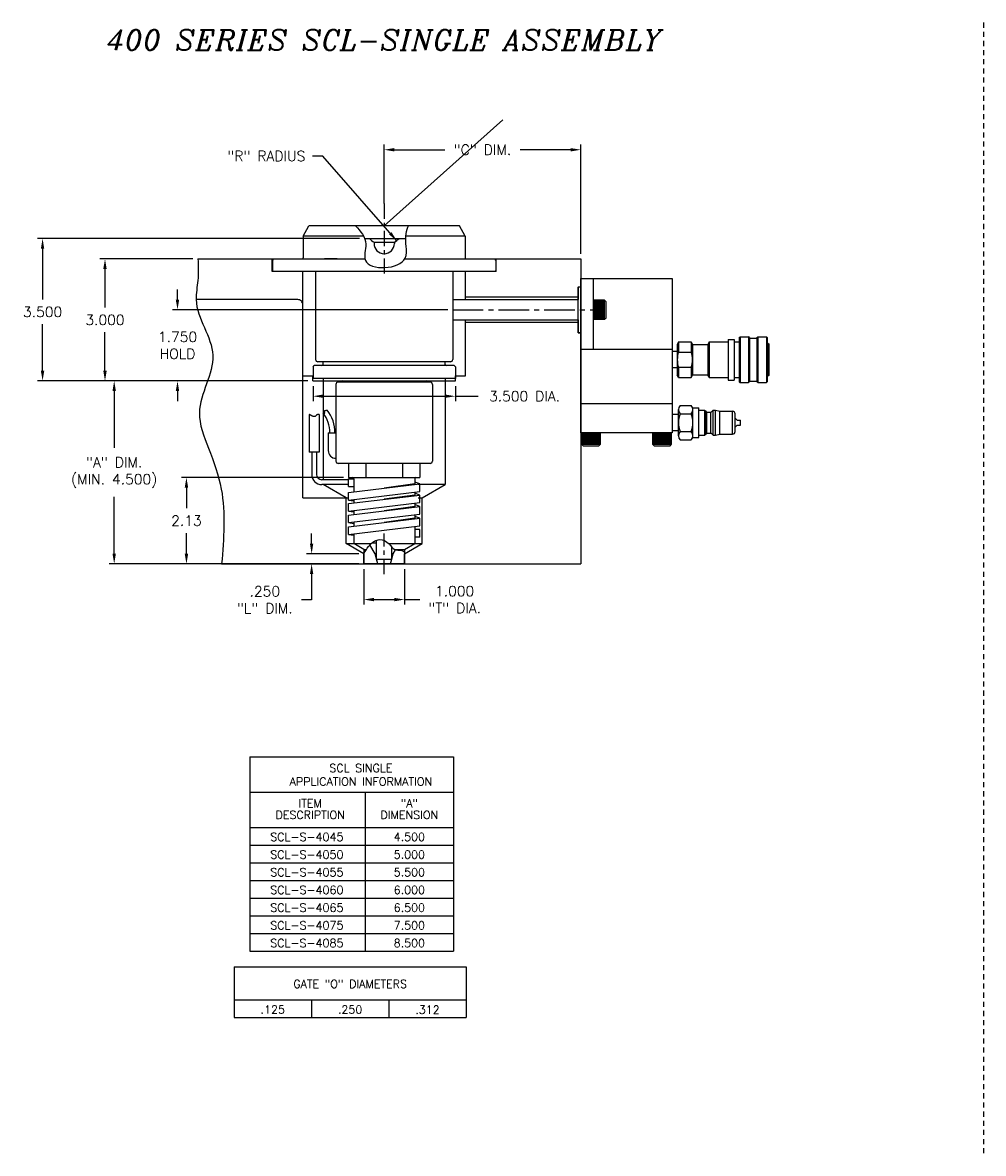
# Model space of a CAD drawing. Extents: x 78 to 191, y 63 to 102.
# Tile 1 of 4: x 78 to 101, y 68 to 96. Entities that reach past the tile are written whole.
import ezdxf
from ezdxf.enums import TextEntityAlignment as Align

# ---------------------------------------------------------------- set-up
doc = ezdxf.new("R2010")
doc.units = 0
doc.header["$MEASUREMENT"] = 0
doc.linetypes.add('CENTER2', pattern=[1.125, 0.75, -0.125, 0.125, -0.125])
doc.linetypes.add('HIDDEN2', pattern=[0.1875, 0.125, -0.0625])
doc.layers.get('DEFPOINTS').update_dxf_attribs({"linetype": 'CONTINUOUS'})
for name, color, linetype in [('AR_SHAPE', 3, 'CONTINUOUS'), ('DIMENSIONS', 4, 'CONTINUOUS'), ('FASTENER_SOLID', 7, 'CONTINUOUS'), ('HYD_FITTING', 4, 'CONTINUOUS'), ('INFO_BOX_SOLID', 7, 'CONTINUOUS'), ('INFO_BOX_TEXT', 4, 'CONTINUOUS'), ('MA_SHAPE_HIDDEN', 6, 'HIDDEN2'), ('MBH_HEATER', 1, 'CONTINUOUS'), ('SCV_400_FBT_SHAPE', 3, 'CONTINUOUS'), ('SCV_400_FBT_SOLID', 1, 'CONTINUOUS'), ('SCV_400_NBL_SHAPE', 3, 'CONTINUOUS'), ('SCV_400_NBU_CENTER', 1, 'CENTER2'), ('SCV_400_NBU_SHAPE', 3, 'CONTINUOUS'), ('SCV_400_NBU_SOLID', 1, 'CONTINUOUS'), ('SCV_400_VP_SHAPE', 3, 'CONTINUOUS'), ('SCV_BORE_LIGHT', 134, 'CONTINUOUS'), ('SCV_CENTER', 1, 'CENTER2'), ('SCV_HYD_CYL_SHAPE', 3, 'CONTINUOUS'), ('SCV_LR_SHAPE', 3, 'CONTINUOUS'), ('SF_HTR', 1, 'CONTINUOUS'), ('SVC_COIL_HEATER', 1, 'CONTINUOUS')]:
    doc.layers.add(name, color=color, linetype=linetype)
doc.styles.add('ITALIC', font='italic.shx')
doc.styles.add('ROMANS', font='romans.shx')
doc.dimstyles.new('CATALOG', dxfattribs={"dimscale": 2, "dimtxt": 0.125, "dimasz": 0.125, "dimexe": 0.0625, "dimexo": 0.0625, "dimgap": 0.09, "dimtad": 0, "dimtih": 1, "dimtoh": 1, "dimdec": 3, "dimzin": 4, "dimtxsty": 'ROMANS', "dimcen": 0, "dimclrd": 256, "dimclre": 256, "dimclrt": 256, "dimazin": 3, "dimtfac": 0.7, "dimtdec": 3, "dimtofl": 0, "dimtmove": 0, "dimatfit": 3, "dimtolj": 1, "dimtzin": 4})

# ---------------------------------------------------------------- blocks, each defined once
blk = doc.blocks.new('*D1')
at = {"layer": 'DEFPOINTS', "color": 0}
for p in [(86.132, 90.862), (78.211, 87.362), (84.861, 87.362)]:
    blk.add_point(p, dxfattribs=at)
at = {"layer": 'DIMENSIONS'}
for p, q in [((86.007, 90.862), (78.086, 90.862)), ((78.211, 90.612), (78.211, 89.364)), ((78.211, 87.612), (78.211, 88.754)), ((84.736, 87.362), (78.086, 87.362))]:
    blk.add_line(p, q, dxfattribs=at)
for points in [[(78.169, 90.612), (78.252, 90.612), (78.211, 90.862)], [(78.169, 87.612), (78.252, 87.612), (78.211, 87.362)]]:
    blk.add_solid(points, dxfattribs=at)
at = {"layer": 'DIMENSIONS', "insert": (78.211, 89.059), "char_height": 0.25, "attachment_point": 5, "style": 'ROMANS'}
blk.add_mtext('\\A1;3.500 ', dxfattribs=at)
blk = doc.blocks.new('*D2')
at = {"layer": 'DEFPOINTS', "color": 0}
for p in [(84.861, 87.362), (79.972, 82.862), (86.112, 82.862)]:
    blk.add_point(p, dxfattribs=at)
at = {"layer": 'DIMENSIONS'}
for p, q in [((84.736, 87.362), (79.847, 87.362)), ((79.972, 87.112), (79.972, 85.715)), ((79.972, 83.112), (79.972, 84.509)), ((85.987, 82.862), (79.847, 82.862))]:
    blk.add_line(p, q, dxfattribs=at)
for points in [[(79.931, 87.112), (80.014, 87.112), (79.972, 87.362)], [(79.931, 83.112), (80.014, 83.112), (79.972, 82.862)]]:
    blk.add_solid(points, dxfattribs=at)
at = {"layer": 'DIMENSIONS', "insert": (79.972, 85.112), "char_height": 0.25, "attachment_point": 5, "style": 'ROMANS'}
blk.add_mtext('\\A1;"A" DIM.\\P(MIN. 4.500)', dxfattribs=at)
blk = doc.blocks.new('*D3')
at = {"layer": 'DEFPOINTS', "color": 0}
for p in [(84.828, 82.862), (86.112, 83.112), (86.112, 82.862)]:
    blk.add_point(p, dxfattribs=at)
at = {"layer": 'DIMENSIONS'}
for p, q in [((84.828, 83.362), (84.828, 83.612)), ((85.987, 83.112), (84.703, 83.112)), ((85.987, 82.862), (84.703, 82.862)), ((84.828, 82.612), (84.828, 81.98)), ((84.828, 81.98), (84.578, 81.98))]:
    blk.add_line(p, q, dxfattribs=at)
for points in [[(84.786, 83.362), (84.869, 83.362), (84.828, 83.112)], [(84.786, 82.612), (84.869, 82.612), (84.828, 82.862)]]:
    blk.add_solid(points, dxfattribs=at)
at = {"layer": 'DIMENSIONS', "insert": (83.677, 81.98), "char_height": 0.25, "attachment_point": 5, "style": 'ROMANS'}
blk.add_mtext('\\A1;.250 \\P"L" DIM.', dxfattribs=at)
blk = doc.blocks.new('*D4')
at = {"layer": 'DEFPOINTS', "color": 0}
for p in [(86.112, 82.862), (87.112, 82.862), (86.112, 81.986)]:
    blk.add_point(p, dxfattribs=at)
at = {"layer": 'DIMENSIONS'}
for p, q in [((86.112, 82.737), (86.112, 81.861)), ((87.112, 82.737), (87.112, 81.861)), ((86.362, 81.986), (86.862, 81.986)), ((87.112, 81.986), (87.487, 81.986))]:
    blk.add_line(p, q, dxfattribs=at)
for points in [[(86.362, 82.028), (86.362, 81.944), (86.112, 81.986)], [(86.862, 82.028), (86.862, 81.944), (87.112, 81.986)]]:
    blk.add_solid(points, dxfattribs=at)
at = {"layer": 'DIMENSIONS', "insert": (88.345, 81.986), "char_height": 0.25, "attachment_point": 5, "style": 'ROMANS'}
blk.add_mtext('\\A1;1.000 \\P"T" DIA.', dxfattribs=at)
blk = doc.blocks.new('*D5')
at = {"layer": 'DEFPOINTS', "color": 0}
for p in [(88.3, 89.112), (81.529, 87.362), (84.861, 87.362)]:
    blk.add_point(p, dxfattribs=at)
at = {"layer": 'DIMENSIONS'}
for p, q in [((81.529, 89.362), (81.529, 89.612)), ((88.175, 89.112), (81.404, 89.112)), ((84.736, 87.362), (81.404, 87.362)), ((81.529, 87.112), (81.529, 86.862))]:
    blk.add_line(p, q, dxfattribs=at)
for points in [[(81.487, 89.362), (81.571, 89.362), (81.529, 89.112)], [(81.487, 87.112), (81.571, 87.112), (81.529, 87.362)]]:
    blk.add_solid(points, dxfattribs=at)
at = {"layer": 'DIMENSIONS', "insert": (81.529, 88.237), "char_height": 0.25, "attachment_point": 5, "style": 'ROMANS'}
blk.add_mtext('\\A1;1.750 \\PHOLD', dxfattribs=at)
blk = doc.blocks.new('*D6')
at = {"layer": 'DEFPOINTS', "color": 0}
for p in [(84.862, 87.362), (88.362, 87.362), (88.362, 86.986)]:
    blk.add_point(p, dxfattribs=at)
at = {"layer": 'DIMENSIONS'}
for p, q in [((84.862, 87.237), (84.862, 86.861)), ((88.362, 87.237), (88.362, 86.861)), ((85.112, 86.986), (88.112, 86.986)), ((88.362, 86.986), (88.926, 86.986))]:
    blk.add_line(p, q, dxfattribs=at)
for points in [[(85.112, 87.028), (85.112, 86.945), (84.862, 86.986)], [(88.112, 87.028), (88.112, 86.945), (88.362, 86.986)]]:
    blk.add_solid(points, dxfattribs=at)
at = {"layer": 'DIMENSIONS', "insert": (90.064, 86.986), "char_height": 0.25, "attachment_point": 5, "style": 'ROMANS'}
blk.add_mtext('\\A1;3.500 DIA.', dxfattribs=at)
blk = doc.blocks.new('*D7')
at = {"layer": 'DEFPOINTS', "color": 0}
for p in [(86.612, 93.046), (86.612, 91.599), (91.446, 90.362)]:
    blk.add_point(p, dxfattribs=at)
at = {"layer": 'DIMENSIONS'}
for p, q in [((86.612, 91.724), (86.612, 93.171)), ((91.446, 90.487), (91.446, 93.171)), ((86.862, 93.046), (88.105, 93.046)), ((91.196, 93.046), (89.953, 93.046))]:
    blk.add_line(p, q, dxfattribs=at)
for points in [[(86.862, 93.087), (86.862, 93.004), (86.612, 93.046)], [(91.196, 93.087), (91.196, 93.004), (91.446, 93.046)]]:
    blk.add_solid(points, dxfattribs=at)
at = {"layer": 'DIMENSIONS', "insert": (89.029, 93.046), "char_height": 0.25, "attachment_point": 5, "style": 'ROMANS'}
blk.add_mtext('\\A1;"C" DIM.', dxfattribs=at)
blk = doc.blocks.new('*D8')
at = {"layer": 'DEFPOINTS', "color": 0}
for p in [(81.749, 84.987), (85.737, 84.987), (86.112, 82.862)]:
    blk.add_point(p, dxfattribs=at)
at = {"layer": 'DIMENSIONS'}
for p, q in [((85.612, 84.987), (81.624, 84.987)), ((81.749, 84.737), (81.749, 84.23)), ((81.749, 83.112), (81.749, 83.62)), ((85.987, 82.862), (81.624, 82.862))]:
    blk.add_line(p, q, dxfattribs=at)
for points in [[(81.707, 84.737), (81.791, 84.737), (81.749, 84.987)], [(81.707, 83.112), (81.791, 83.112), (81.749, 82.862)]]:
    blk.add_solid(points, dxfattribs=at)
at = {"layer": 'DIMENSIONS', "insert": (81.749, 83.925), "char_height": 0.25, "attachment_point": 5, "style": 'ROMANS'}
blk.add_mtext('\\A1;2.13 ', dxfattribs=at)
blk = doc.blocks.new('*D53')
at = {"layer": 'DEFPOINTS', "color": 0}
for p in [(82.033, 90.362), (79.746, 87.362), (84.861, 87.362)]:
    blk.add_point(p, dxfattribs=at)
at = {"layer": 'DIMENSIONS'}
for p, q in [((81.908, 90.362), (79.621, 90.362)), ((79.746, 90.112), (79.746, 89.167)), ((79.746, 87.612), (79.746, 88.557)), ((84.736, 87.362), (79.621, 87.362))]:
    blk.add_line(p, q, dxfattribs=at)
for points in [[(79.704, 90.112), (79.788, 90.112), (79.746, 90.362)], [(79.704, 87.612), (79.788, 87.612), (79.746, 87.362)]]:
    blk.add_solid(points, dxfattribs=at)
at = {"layer": 'DIMENSIONS', "insert": (79.746, 88.862), "char_height": 0.25, "attachment_point": 5, "style": 'ROMANS'}
blk.add_mtext('\\A1;3.000 ', dxfattribs=at)

msp = doc.modelspace()

# ---------------------------------------------------------------- linework, layer by layer
at = {"layer": 'AR_SHAPE'}
for p, q in [((88.2997, 89.3621), (91.3807, 89.3621)), ((88.2997, 88.8621), (91.3807, 88.8621))]:
    msp.add_line(p, q, dxfattribs=at)
at = {"layer": 'DIMENSIONS', "linetype": 'CENTER2', "ltscale": 0.5}
msp.add_line((86.612, 91.7244), (86.612, 89.9423), dxfattribs=at)
at = {"layer": 'FASTENER_SOLID'}
for p, q in [((92.0312, 89.3465), (91.7577, 89.3465)), ((91.7577, 89.3465), (91.7577, 89.1121)), ((91.7726, 89.3255), (92.0135, 89.3255)), ((91.7726, 89.3026), (92.0169, 89.3026)), ((91.7726, 89.3026), (92.0135, 89.3026)), ((91.7726, 89.2796), (92.0135, 89.2796)), ((91.7726, 89.2566), (92.0135, 89.2566)), ((92.0312, 88.8777), (92.0312, 89.3465)), ((92.0702, 89.3074), (92.0312, 89.3465)), ((92.0702, 88.9168), (92.0702, 89.3074)), ((91.7577, 89.1121), (91.7577, 88.8777)), ((91.7726, 89.2336), (92.0135, 89.2336)), ((91.7726, 89.2106), (92.0135, 89.2106)), ((91.7726, 89.1876), (92.0135, 89.1876)), ((91.7726, 89.1646), (92.0135, 89.1646)), ((91.7726, 89.1417), (92.0135, 89.1417)), ((91.7726, 89.1187), (92.0135, 89.1187)), ((91.7726, 89.0957), (92.0135, 89.0957)), ((91.7726, 89.0727), (92.0135, 89.0727)), ((91.7726, 89.0497), (92.0135, 89.0497)), ((91.7726, 89.0267), (92.0135, 89.0267)), ((91.7726, 89.0037), (92.0135, 89.0037)), ((91.7726, 88.9775), (92.0135, 88.9775)), ((91.7577, 88.8777), (92.0312, 88.8777)), ((91.7726, 88.9512), (92.0135, 88.9512)), ((91.7726, 88.9249), (92.0135, 88.9249)), ((91.7726, 88.8986), (92.0135, 88.8986)), ((92.0312, 88.8777), (92.0702, 88.9168)), ((91.4633, 86.0821), (91.4633, 85.8087)), ((91.4842, 86.0672), (91.4842, 85.8264)), ((91.5105, 86.0672), (91.5105, 85.8264)), ((91.5368, 86.0672), (91.5368, 85.8264)), ((91.563, 86.0672), (91.563, 85.8264)), ((91.5893, 86.0672), (91.5893, 85.8264)), ((91.6123, 86.0672), (91.6123, 85.8264)), ((91.6353, 86.0672), (91.6353, 85.8264)), ((91.6583, 86.0672), (91.6583, 85.8264)), ((91.6813, 86.0672), (91.6813, 85.8264)), ((91.7043, 86.0672), (91.7043, 85.8264)), ((91.7272, 86.0672), (91.7272, 85.8264)), ((91.7502, 86.0672), (91.7502, 85.8264)), ((91.7732, 86.0672), (91.7732, 85.8264)), ((91.7962, 86.0672), (91.7962, 85.8264)), ((91.8192, 86.0672), (91.8192, 85.8264)), ((91.8422, 86.0672), (91.8422, 85.8264)), ((91.8652, 86.0672), (91.8652, 85.8264)), ((91.8881, 86.0672), (91.8881, 85.8264)), ((91.8881, 86.0672), (91.8881, 85.8229)), ((91.9111, 86.0672), (91.9111, 85.8264)), ((91.9321, 85.8087), (91.9321, 86.0821)), ((93.2133, 86.0821), (93.2133, 85.8087)), ((93.4477, 86.0821), (93.2133, 86.0821)), ((93.2342, 86.0672), (93.2342, 85.8264)), ((93.2605, 86.0672), (93.2605, 85.8264)), ((93.2868, 86.0672), (93.2868, 85.8264)), ((93.3131, 86.0672), (93.3131, 85.8264)), ((93.3393, 86.0672), (93.3393, 85.8264)), ((93.3623, 86.0672), (93.3623, 85.8264)), ((93.3853, 86.0672), (93.3853, 85.8264)), ((93.4083, 86.0672), (93.4083, 85.8264)), ((93.4313, 86.0672), (93.4313, 85.8264)), ((93.6821, 86.0821), (93.4477, 86.0821)), ((93.4543, 86.0672), (93.4543, 85.8264)), ((93.4773, 86.0672), (93.4773, 85.8264)), ((93.5002, 86.0672), (93.5002, 85.8264)), ((93.5232, 86.0672), (93.5232, 85.8264)), ((93.5462, 86.0672), (93.5462, 85.8264)), ((93.5692, 86.0672), (93.5692, 85.8264)), ((93.5922, 86.0672), (93.5922, 85.8264)), ((93.6152, 86.0672), (93.6152, 85.8264)), ((93.6382, 86.0672), (93.6382, 85.8264)), ((93.6382, 86.0672), (93.6382, 85.8229)), ((93.6611, 86.0672), (93.6611, 85.8264)), ((93.6821, 85.8087), (93.6821, 86.0821)), ((91.4633, 85.8087), (91.9321, 85.8087)), ((91.4633, 85.8087), (91.5024, 85.7696)), ((91.5024, 85.7696), (91.893, 85.7696)), ((91.893, 85.7696), (91.9321, 85.8087)), ((93.2133, 85.8087), (93.6821, 85.8087)), ((93.2133, 85.8087), (93.2524, 85.7696)), ((93.2524, 85.7696), (93.643, 85.7696)), ((93.643, 85.7696), (93.6821, 85.8087))]:
    msp.add_line(p, q, dxfattribs=at)
at = {"layer": 'HYD_FITTING'}
for p, q in [((95.3432, 88.4262), (95.3632, 88.4462)), ((95.3432, 88.4262), (95.3432, 87.3412)), ((95.3632, 88.4462), (95.3632, 87.3212)), ((95.3632, 88.4462), (95.5732, 88.4462)), ((95.5732, 88.4462), (95.5732, 87.3212)), ((95.5932, 88.4262), (95.5732, 88.4462)), ((95.5932, 88.4262), (95.5932, 87.3412)), ((95.5932, 88.415), (95.7807, 88.415)), ((95.7807, 88.4262), (95.8007, 88.4462)), ((95.7807, 88.4262), (95.7807, 87.3412)), ((95.8007, 88.4462), (96.0107, 88.4462)), ((95.8007, 88.4462), (95.8007, 87.3212)), ((96.0107, 88.4462), (96.0107, 87.3212)), ((96.0107, 88.4462), (96.0307, 88.4262)), ((96.0307, 88.4262), (96.0307, 87.3412)), ((93.8507, 88.3212), (93.8207, 88.2612)), ((93.8207, 88.2612), (93.8207, 87.5062)), ((93.8507, 88.3212), (93.8507, 88.0712)), ((93.8507, 88.3212), (94.1657, 88.3212)), ((94.1657, 88.3212), (94.1657, 88.0712)), ((94.1657, 88.3212), (94.1957, 88.2612)), ((94.1957, 88.2612), (94.1957, 87.5062)), ((94.1957, 88.2587), (94.5707, 88.2587)), ((94.6007, 88.3212), (94.5707, 88.2612)), ((94.5707, 88.2612), (94.5707, 87.5062)), ((94.6007, 88.3212), (95.0707, 88.3212)), ((94.6007, 88.3212), (94.6007, 87.4462)), ((95.0707, 88.3837), (95.2207, 88.3837)), ((95.0707, 88.3837), (95.0707, 87.3837)), ((95.2207, 88.3837), (95.2207, 87.3837)), ((95.2207, 88.3212), (95.3432, 88.3212)), ((96.0307, 88.29), (96.0507, 88.29)), ((96.0507, 88.29), (96.0507, 87.4775)), ((96.0507, 88.29), (96.0707, 88.27)), ((96.0707, 88.27), (96.0707, 87.4975)), ((93.8207, 88.0837), (93.6957, 88.0837)), ((93.6957, 88.0837), (93.6957, 87.6837)), ((93.8507, 88.0712), (94.1657, 88.0712)), ((93.8207, 87.6837), (93.6957, 87.6837)), ((93.8507, 87.6962), (93.8507, 87.4462)), ((93.8507, 87.6962), (94.1657, 87.6962)), ((94.1657, 87.6962), (94.1657, 87.4462)), ((93.8507, 87.4462), (93.8207, 87.5062)), ((93.8507, 87.4462), (94.1657, 87.4462)), ((94.1657, 87.4462), (94.1957, 87.5062)), ((94.1957, 87.5087), (94.5707, 87.5087)), ((94.6007, 87.4462), (94.5707, 87.5062)), ((94.6007, 87.4462), (95.0707, 87.4462)), ((95.0707, 87.3837), (95.2207, 87.3837)), ((95.2207, 87.4462), (95.3432, 87.4462)), ((95.3432, 87.3412), (95.3632, 87.3212)), ((95.3632, 87.3212), (95.5732, 87.3212)), ((95.5932, 87.3412), (95.5732, 87.3212)), ((95.5932, 87.3525), (95.7807, 87.3525)), ((95.8007, 87.3212), (95.7807, 87.3412)), ((95.8007, 87.3212), (96.0107, 87.3212)), ((96.0307, 87.3412), (96.0107, 87.3212)), ((96.0307, 87.4775), (96.0507, 87.4775)), ((96.0707, 87.4975), (96.0507, 87.4775)), ((93.8917, 86.7597), (94.1617, 86.7597)), ((93.8517, 86.5347), (93.6957, 86.5347)), ((93.6957, 86.5347), (93.6957, 86.1347)), ((93.8517, 86.0132), (93.8517, 86.6562)), ((93.8917, 86.5532), (94.1617, 86.5532)), ((94.1962, 86.6972), (94.3517, 86.6972)), ((94.2017, 86.0132), (94.2017, 86.6562)), ((94.3517, 85.9722), (94.3517, 86.6972)), ((94.3517, 86.6447), (94.5018, 86.6447)), ((94.5018, 86.0247), (94.5018, 86.6447)), ((94.5018, 86.6247), (94.5217, 86.6247)), ((94.5217, 86.0447), (94.5217, 86.6247)), ((94.5217, 86.6247), (94.5373, 86.5977)), ((94.546, 86.0767), (94.546, 86.5927)), ((94.546, 86.5927), (94.6476, 86.5927)), ((94.6476, 86.0767), (94.6476, 86.5927)), ((94.7018, 86.6427), (94.6547, 86.5956)), ((94.7018, 86.0267), (94.7018, 86.6427)), ((94.7018, 86.6427), (94.7617, 86.6427)), ((94.7617, 86.0267), (94.7617, 86.6427)), ((94.7617, 86.6427), (94.865, 86.6151)), ((94.8676, 86.0547), (94.8676, 86.6147)), ((94.8676, 86.6147), (95.1818, 86.6147)), ((95.1818, 86.0547), (95.1818, 86.6147)), ((95.2418, 86.1147), (95.2418, 86.5547)), ((95.2918, 86.3972), (95.2418, 86.4472)), ((95.2918, 86.2722), (95.2418, 86.2222)), ((95.2918, 86.3972), (95.3718, 86.3972)), ((95.2918, 86.2722), (95.3718, 86.2722)), ((95.3718, 86.2722), (95.3718, 86.3972)), ((93.8517, 86.1347), (93.6957, 86.1347)), ((93.8917, 86.1162), (94.1617, 86.1162)), ((94.1962, 85.9722), (94.3517, 85.9722)), ((94.3517, 86.0247), (94.5018, 86.0247)), ((94.5018, 86.0447), (94.5217, 86.0447)), ((94.5217, 86.0447), (94.5373, 86.0717)), ((94.546, 86.0767), (94.6476, 86.0767)), ((94.7018, 86.0267), (94.6547, 86.0738)), ((94.7018, 86.0267), (94.7617, 86.0267)), ((94.7617, 86.0267), (94.865, 86.0544)), ((94.8676, 86.0547), (95.1818, 86.0547)), ((93.8917, 85.9097), (94.1617, 85.9097))]:
    msp.add_line(p, q, dxfattribs=at)
for centre, radius, start, end in [((94.4217, 87.8837), 0.6009, 161.81945, 198.18055), ((93.5948, 87.8837), 0.6009, 341.81945, 18.18055), ((94.005, 86.6565), 0.1533, 137.64623, 222.35375), ((94.0485, 86.6565), 0.1533, 317.64622, 42.35372), ((94.4685, 86.3347), 0.6168, 159.25185, 200.74814), ((93.585, 86.3347), 0.6168, 339.25192, 20.74813), ((94.546, 86.6027), 0.01, 209.99988, 269.99997), ((94.6476, 86.6027), 0.01, 270.00059, 315.00058), ((94.8676, 86.6247), 0.01, 255.00008, 269.99997), ((95.1818, 86.5547), 0.06, 359.99647, 89.99647), ((94.005, 86.013), 0.1533, 137.64608, 222.35361), ((94.0485, 86.013), 0.1533, 317.64617, 42.35382), ((94.546, 86.0667), 0.01, 89.99966, 149.99971), ((94.6476, 86.0667), 0.01, 44.99644, 89.99645), ((94.8676, 86.0447), 0.01, 90.00057, 105.00044), ((95.1818, 86.1147), 0.06, 269.99997, 359.99997)]:
    msp.add_arc(centre, radius, start, end, dxfattribs=at)
at = {"layer": 'INFO_BOX_SOLID'}
for p, q in [((83.305, 78.1229), (88.3179, 78.1229)), ((83.305, 78.1229), (83.305, 73.3403)), ((88.3179, 78.1229), (88.3179, 73.3403)), ((83.305, 77.2533), (88.3179, 77.2533)), ((86.1438, 77.2533), (86.1438, 73.3403)), ((83.305, 76.3837), (88.3179, 76.3837)), ((83.305, 75.9489), (88.3179, 75.9489)), ((83.305, 75.5142), (88.3179, 75.5142)), ((83.305, 75.0794), (88.3179, 75.0794)), ((83.305, 74.6446), (88.3179, 74.6446)), ((83.305, 74.2098), (88.3179, 74.2098)), ((83.305, 73.775), (88.3179, 73.775)), ((83.305, 73.3403), (88.3179, 73.3403)), ((82.9215, 72.9578), (88.628, 72.9578)), ((82.9215, 72.9578), (82.9215, 71.7078)), ((88.628, 72.9578), (88.628, 71.7078)), ((82.9215, 72.1426), (88.628, 72.1426)), ((84.8237, 72.1426), (84.8237, 71.7078)), ((86.7259, 72.1426), (86.7259, 71.7078)), ((82.9215, 71.7078), (88.628, 71.7078))]:
    msp.add_line(p, q, dxfattribs=at)
at = {"layer": 'MA_SHAPE_HIDDEN'}
msp.add_line((101.3487, 96.1718), (101.3487, 68.3691), dxfattribs=at)
at = {"layer": 'MBH_HEATER'}
for p, q in [((84.9243, 90.0501), (84.9243, 87.8921)), ((88.2997, 90.0501), (88.2997, 87.8921)), ((88.2397, 87.8321), (84.9843, 87.8321)), ((87.7397, 87.3321), (85.4843, 87.3321)), ((85.4243, 87.2721), (85.4243, 85.3921)), ((87.7997, 87.2721), (87.7997, 85.3921)), ((85.2368, 86.0848), (85.4243, 86.0848)), ((85.2368, 86.0848), (85.2368, 85.6473)), ((87.7397, 85.3321), (85.484, 85.3321))]:
    msp.add_line(p, q, dxfattribs=at)
msp.add_lwpolyline([(85.1113, 86.5687), (85.1268, 86.5669), (85.1339, 86.5663), (85.1403, 86.5661), (85.1456, 86.5666), (85.1498, 86.5678), (85.1525, 86.5698), (85.1534, 86.5729), (85.1525, 86.577), (85.1502, 86.5821), (85.1471, 86.5879), (85.1436, 86.5941), (85.1404, 86.6006), (85.1381, 86.607), (85.1371, 86.6132), (85.1381, 86.6189), (85.1415, 86.6239), (85.1471, 86.6283), (85.1546, 86.6322), (85.1636, 86.6356), (85.1739, 86.6386), (85.1852, 86.6413), (85.197, 86.6439), (85.2092, 86.6464)], dxfattribs=at)
for centre, radius, start, end in [((84.9843, 87.8921), 0.06, 180.00001, 269.99999), ((88.2397, 87.8921), 0.06, 269.99999, 359.99999), ((85.4843, 87.2721), 0.06, 89.99999, 180.00001), ((87.7397, 87.2721), 0.06, 0.00001, 90), ((84.5106, 86.0924), 0.7666, 359.42925, 38.41278), ((84.5106, 86.0924), 0.8916, 359.42925, 38.41278), ((85.4243, 85.6473), 0.1875, 179.99999, 269.99999), ((85.4843, 85.3921), 0.06, 179.9999, 269.9999), ((87.7397, 85.3921), 0.06, 270.0001, 0.0001)]:
    msp.add_arc(centre, radius, start, end, dxfattribs=at)
at = {"layer": 'SCV_400_FBT_SHAPE'}
for p, q in [((85.7371, 85.3321), (85.7371, 84.9871)), ((86.1602, 85.3321), (86.1602, 84.9871)), ((87.0638, 85.3321), (87.0638, 84.9871)), ((87.4869, 85.3321), (87.4869, 84.9871)), ((85.7371, 84.9871), (87.4869, 84.9871)), ((85.862, 84.9571), (85.862, 84.6348)), ((87.362, 84.9571), (87.362, 84.8281)), ((87.362, 84.6263), (87.362, 84.5566)), ((85.862, 84.4478), (85.862, 84.3633)), ((87.362, 84.3548), (87.362, 84.2733)), ((85.862, 84.1763), (85.862, 84.0799)), ((87.362, 84.0715), (87.362, 83.9841)), ((85.862, 83.8929), (85.862, 83.7907)), ((87.362, 83.7822), (87.362, 83.3656)), ((85.862, 83.6037), (85.862, 83.3656)), ((86.1122, 83.2211), (85.862, 83.3656)), ((85.862, 83.3645), (86.2981, 83.3645)), ((86.1122, 83.2211), (86.1122, 82.8621)), ((86.1122, 83.2211), (86.1795, 83.2211)), ((86.72, 83.3645), (87.3602, 83.3645)), ((86.8635, 83.2211), (87.1117, 83.2211)), ((87.1117, 83.2211), (87.362, 83.3656)), ((87.1117, 83.2211), (87.1117, 82.8621)), ((87.1117, 82.8621), (86.1122, 82.8621))]:
    msp.add_line(p, q, dxfattribs=at)
for centre, start, end in [((85.832, 84.9571), 0, 90), ((87.392, 84.9571), 90, 180)]:
    msp.add_arc(centre, 0.03, start, end, dxfattribs=at)
msp.add_open_spline([(86.1117, 83.1121), (86.1848, 83.2336), (86.2806, 83.3929), (86.5409, 83.4901), (86.7334, 83.3837), (86.844, 83.1897), (87.016, 83.2119), (87.0864, 83.1746), (87.1117, 83.1538)], degree=3, knots=[0, 0, 0, 0, 0.4084314, 0.5356631, 0.7917468, 0.9906596, 1.1424069, 1.2451285, 1.2451285, 1.2451285, 1.2451285], dxfattribs=at)
at = {"layer": 'SCV_400_FBT_SOLID'}
for p, q in [((86.3887, 83.1124), (86.2631, 83.3299)), ((86.4252, 83.3751), (86.3102, 83.3751)), ((86.8353, 83.1124), (86.8922, 83.2109)), ((86.4557, 82.8621), (86.3887, 83.1124)), ((86.4252, 83.1124), (86.3887, 83.1124)), ((86.7682, 82.8621), (86.8353, 83.1124)), ((86.8353, 83.1124), (86.7987, 83.1124))]:
    msp.add_line(p, q, dxfattribs=at)
at = {"layer": 'SCV_400_NBL_SHAPE'}
for p, q in [((84.862, 87.7071), (84.892, 87.7371)), ((84.862, 87.7071), (84.862, 87.4241)), ((88.332, 87.7371), (84.892, 87.7371)), ((85.112, 87.7671), (85.112, 87.8321)), ((88.112, 87.7671), (88.112, 87.8321)), ((88.332, 87.7371), (88.362, 87.7071)), ((88.362, 87.7071), (88.362, 87.4241)), ((88.362, 87.4241), (84.862, 87.4241)), ((85.112, 87.4241), (85.112, 87.3621)), ((85.112, 87.3621), (88.112, 87.3621)), ((88.112, 87.4241), (88.112, 87.3621))]:
    msp.add_line(p, q, dxfattribs=at)
for centre, start, end in [((85.082, 87.7671), 270, 0), ((88.142, 87.7671), 180, 270), ((85.582, 87.3321), 0, 90), ((87.642, 87.3321), 89.99868, 179.99868)]:
    msp.add_arc(centre, 0.03, start, end, dxfattribs=at)
at = {"layer": 'SCV_400_NBU_CENTER'}
for p, q in [((86.362, 90.7719), (86.362, 90.7407)), ((86.862, 90.7724), (86.862, 90.7407))]:
    msp.add_line(p, q, dxfattribs=at)
at = {"layer": 'SCV_400_NBU_SHAPE'}
for p, q in [((86.1317, 90.8621), (87.1448, 90.8621)), ((85.457, 90.3621), (85.142, 90.3621)), ((87.767, 90.3621), (88.082, 90.3621))]:
    msp.add_line(p, q, dxfattribs=at)
msp.add_open_spline([(85.9044, 91.1751), (86.0368, 91.0413), (86.2421, 90.7953), (85.958, 90.0466), (87.2112, 90.111), (87.1427, 90.7387), (87.1348, 91.0184), (87.2051, 91.1657), (87.21, 91.1751)], degree=3, knots=[0.0894155, 0.0894155, 0.0894155, 0.0894155, 0.6110716, 1.010576, 1.9949436, 2.2871668, 2.7640406, 2.7970849, 2.7970849, 2.7970849, 2.7970849], dxfattribs=at)
at = {"layer": 'SCV_400_NBU_SOLID'}
msp.add_line((86.3628, 90.7719), (86.8621, 90.7724), dxfattribs=at)
for centre, radius, start, end in [((86.612, 91.2111), 0.505, 223.71592, 240.36979), ((86.612, 91.2111), 0.505, 240.30523, 240.4262), ((86.612, 90.7407), 0.25, 180, 0), ((86.612, 91.2111), 0.505, 299.63013, 316.2835)]:
    msp.add_arc(centre, radius, start, end, dxfattribs=at)
at = {"layer": 'SCV_400_VP_SHAPE'}
for p, q in [((86.4252, 82.9759), (86.4252, 83.4446)), ((86.7987, 82.9759), (86.7987, 83.2744)), ((86.4557, 82.8621), (86.4252, 82.9759)), ((86.4252, 82.9759), (86.7987, 82.9759)), ((86.4557, 82.8621), (86.7682, 82.8621)), ((86.7682, 82.8621), (86.7987, 82.9759))]:
    msp.add_line(p, q, dxfattribs=at)
at = {"layer": 'SCV_BORE_LIGHT'}
for p, q in [((82.0328, 90.3621), (83.8925, 90.3621)), ((83.858, 90.0501), (83.858, 90.3621)), ((89.3315, 90.3621), (91.4457, 90.3621)), ((89.366, 90.0501), (89.366, 90.3621)), ((91.4457, 90.3621), (91.4457, 82.8621)), ((84.612, 90.0501), (83.858, 90.0501)), ((84.612, 84.4871), (84.612, 90.0501)), ((89.366, 90.0501), (88.612, 90.0501)), ((88.612, 89.3621), (88.612, 90.0501)), ((91.3807, 89.6771), (91.3807, 89.3621)), ((91.3807, 89.6771), (91.4457, 89.6771)), ((84.487, 89.3621), (81.9865, 89.3621)), ((91.3807, 89.4246), (88.612, 89.4246)), ((88.612, 87.4871), (88.612, 88.8621)), ((91.3807, 88.7996), (88.612, 88.7996)), ((91.3807, 88.8621), (91.3807, 88.5471)), ((91.3807, 88.5471), (91.4457, 88.5471)), ((84.612, 87.4871), (84.862, 87.4871)), ((84.8615, 87.3621), (84.8615, 87.4871)), ((84.8615, 87.3621), (85.112, 87.3621)), ((85.1115, 87.3621), (85.112, 87.3621)), ((85.112, 87.3621), (85.112, 84.9321)), ((88.112, 87.3621), (88.112, 84.8119)), ((88.112, 87.3621), (88.1125, 87.3621)), ((88.112, 87.3621), (88.3625, 87.3621)), ((88.362, 87.4871), (88.612, 87.4871)), ((88.3625, 87.3621), (88.3625, 87.4871)), ((85.112, 84.8121), (85.112, 84.8119)), ((85.706, 84.8119), (85.112, 84.8119)), ((85.6745, 84.4871), (85.112, 84.8119)), ((88.112, 84.8119), (87.4519, 84.8119)), ((87.5495, 84.4871), (88.112, 84.8119)), ((84.612, 84.4871), (85.737, 84.4871)), ((85.6745, 83.3645), (85.6745, 84.4871)), ((87.4519, 84.4871), (87.5495, 84.4871)), ((87.5495, 83.3645), (87.5495, 84.4871)), ((85.6745, 83.3645), (85.862, 83.3645)), ((86.1117, 83.1121), (85.6745, 83.3645)), ((87.1122, 83.1121), (87.5495, 83.3645)), ((87.362, 83.3645), (87.5495, 83.3645)), ((82.6141, 82.8621), (91.4457, 82.8621)), ((86.1117, 83.1121), (86.1122, 83.1121)), ((86.1117, 82.8621), (86.1117, 83.1121)), ((87.1117, 83.1121), (87.1122, 83.1121)), ((87.1122, 82.8621), (87.1122, 83.1121))]:
    msp.add_line(p, q, dxfattribs=at)
msp.add_arc((84.487, 89.2371), 0.125, 0, 90.00001, dxfattribs=at)
msp.add_open_spline([(82.0328, 90.3621), (82.0398, 90.1859), (82.0531, 89.8521), (81.8785, 89.0395), (82.7586, 87.9999), (81.8632, 86.7563), (82.3258, 85.6556), (82.7458, 84.4644), (82.6653, 83.4853), (82.6141, 82.8621)], degree=3, knots=[0, 0, 0, 0, 0.5287754, 1.0020181, 2.4325528, 3.8813579, 4.7858408, 5.8372051, 7.6776835, 7.6776835, 7.6776835, 7.6776835], dxfattribs=at)
at = {"layer": 'SCV_CENTER'}
msp.add_line((88.2997, 89.1121), (91.8842, 89.1121), dxfattribs=at)
at = {"layer": 'SCV_CENTER', "ltscale": 0.5}
msp.add_line((86.612, 82.6137), (86.612, 83.6094), dxfattribs=at)
at = {"layer": 'SCV_HYD_CYL_SHAPE'}
for p, q in [((91.4457, 86.0821), (91.4457, 89.8811)), ((91.4457, 89.8811), (93.6957, 89.8811)), ((91.7577, 88.1311), (91.7577, 89.8811)), ((93.6957, 89.8811), (93.6957, 86.0821)), ((91.3807, 88.5459), (91.3807, 89.6709)), ((91.4457, 89.6709), (91.3807, 89.6709)), ((91.4457, 88.5459), (91.3807, 88.5459)), ((93.6957, 88.1311), (91.4457, 88.1311)), ((93.6957, 86.8001), (91.4465, 86.8001)), ((93.6957, 86.0821), (91.4457, 86.0821))]:
    msp.add_line(p, q, dxfattribs=at)
at = {"layer": 'SCV_LR_SHAPE'}
for p, q in [((86.612, 91.1751), (89.5283, 93.7813)), ((84.617, 90.9251), (84.7613, 91.1751)), ((84.617, 90.9251), (84.617, 90.3921)), ((86.1031, 90.9251), (84.617, 90.9251)), ((88.4627, 91.1751), (84.7613, 91.1751)), ((88.607, 90.9251), (87.1471, 90.9251)), ((88.607, 90.9251), (88.4627, 91.1751)), ((88.607, 90.9251), (88.607, 90.3921)), ((83.892, 90.3621), (83.862, 90.3321)), ((83.892, 90.3621), (86.1379, 90.3621)), ((87.1216, 90.3621), (89.332, 90.3621)), ((89.362, 90.3321), (89.332, 90.3621)), ((83.862, 90.3321), (83.862, 90.0801)), ((89.362, 90.3321), (89.362, 90.0801)), ((83.862, 90.0801), (83.892, 90.0501)), ((89.332, 90.0501), (83.892, 90.0501)), ((89.362, 90.0801), (89.332, 90.0501))]:
    msp.add_line(p, q, dxfattribs=at)
for centre, start, end in [((84.587, 90.3921), 270, 360), ((88.637, 90.3921), 180.00001, 270)]:
    msp.add_arc(centre, 0.03, start, end, dxfattribs=at)
at = {"layer": 'SF_HTR'}
for p, q in [((85.737, 84.7683), (85.737, 84.9553)), ((85.737, 84.9553), (85.862, 84.9553)), ((85.737, 84.6199), (87.487, 84.8281)), ((87.362, 84.8281), (86.612, 84.724)), ((87.487, 84.8281), (87.362, 84.8758)), ((87.487, 84.6412), (87.487, 84.8281)), ((85.737, 84.7683), (85.862, 84.7683)), ((85.737, 84.4329), (87.487, 84.6412)), ((85.737, 84.4329), (85.737, 84.6199)), ((85.737, 84.3484), (87.487, 84.5566)), ((87.362, 84.5566), (86.612, 84.4525)), ((87.487, 84.5566), (87.362, 84.6042)), ((87.487, 84.3696), (87.487, 84.5566)), ((85.737, 84.4329), (85.862, 84.4108)), ((85.737, 84.1614), (87.487, 84.3696)), ((85.737, 84.1614), (85.737, 84.3484)), ((85.737, 84.0651), (87.487, 84.2733)), ((87.362, 84.2733), (86.612, 84.1692)), ((87.487, 84.2733), (87.362, 84.3209)), ((87.487, 84.0863), (87.487, 84.2733)), ((85.737, 84.1614), (85.862, 84.1393)), ((85.737, 83.8781), (87.487, 84.0863)), ((85.737, 83.8781), (85.737, 84.0651)), ((85.737, 83.7759), (87.487, 83.9841)), ((87.362, 83.9841), (86.612, 83.88)), ((87.487, 83.9841), (87.362, 84.0317)), ((87.487, 83.7971), (87.487, 83.9841)), ((85.737, 83.8781), (85.862, 83.8559)), ((85.737, 83.5889), (87.487, 83.7971)), ((85.737, 83.5889), (85.737, 83.7759)), ((87.487, 83.7101), (87.362, 83.7101)), ((87.487, 83.5231), (87.487, 83.7101)), ((85.737, 83.5889), (85.862, 83.5667)), ((87.487, 83.5231), (87.362, 83.5231))]:
    msp.add_line(p, q, dxfattribs=at)
at = {"layer": 'SVC_COIL_HEATER'}
for p, q in [((84.7638, 86.5383), (84.7638, 85.6083)), ((85.0138, 86.5383), (85.0138, 85.6083)), ((85.0138, 85.6083), (84.7638, 85.6083)), ((84.8288, 85.6083), (84.8289, 85.065)), ((84.9488, 85.6083), (84.9489, 85.065)), ((85.737, 84.9321), (85.0788, 84.9321)), ((85.737, 84.8121), (85.0789, 84.8121))]:
    msp.add_line(p, q, dxfattribs=at)
msp.add_lwpolyline([(85.0138, 86.5383), (84.9985, 86.5381), (84.991, 86.5378), (84.9837, 86.5371), (84.9767, 86.536), (84.97, 86.5344), (84.9638, 86.5322), (84.9581, 86.5292), (84.9528, 86.5253), (84.948, 86.5209), (84.9435, 86.516), (84.9391, 86.5109), (84.9347, 86.5058), (84.9302, 86.501), (84.9254, 86.4965), (84.9202, 86.4927), (84.9145, 86.4897), (84.9084, 86.4875), (84.9018, 86.4861), (84.8949, 86.4855), (84.8877, 86.4855), (84.8803, 86.4863), (84.8727, 86.4877), (84.8651, 86.4897), (84.8575, 86.4922), (84.85, 86.4952), (84.8425, 86.4986), (84.8351, 86.5022), (84.8279, 86.5059), (84.8209, 86.5097), (84.8141, 86.5135), (84.8077, 86.517), (84.8015, 86.5203), (84.7956, 86.5233), (84.7899, 86.5261), (84.7845, 86.5288), (84.7792, 86.5313), (84.774, 86.5337), (84.7689, 86.536), (84.7638, 86.5383)], dxfattribs=at)
for radius in [0.25, 0.13]:
    msp.add_arc((85.0789, 85.0621), radius, 180, 270, dxfattribs=at)

# ---------------------------------------------------------------- texts
at = {"layer": 'DIMENSIONS', "insert": (79.7822, 95.9933), "char_height": 0.5, "width": 35.1429, "attachment_point": 1, "style": 'ITALIC'}
msp.add_mtext('400 SERIES SCL-SINGLE ASSEMBLY', dxfattribs=at)
at = {"layer": 'DIMENSIONS', "insert": (84.6728, 92.891), "char_height": 0.25, "attachment_point": 6, "style": 'ROMANS'}
msp.add_mtext('"R" RADIUS', dxfattribs=at)
at = {"layer": 'INFO_BOX_TEXT', "style": 'ROMANS'}
for s, p in [('ITEM', (84.7919, 76.8774)), ('"A"', (87.2309, 76.8774)), ('DESCRIPTION', (84.7919, 76.5913)), ('DIMENSION', (87.2309, 76.5913)), ('SCL-S-4045', (84.7109, 76.0498)), ('4.500', (87.2309, 76.0498)), ('SCL-S-4050', (84.7109, 75.615)), ('5.000', (87.2309, 75.615)), ('SCL-S-4055', (84.7109, 75.1802)), ('5.500', (87.2309, 75.1802)), ('SCL-S-4060', (84.7109, 74.7454)), ('6.000', (87.2309, 74.7454)), ('SCL-S-4065', (84.7109, 74.3107)), ('6.500', (87.2309, 74.3106)), ('SCL-S-4075', (84.7109, 73.8759)), ('7.500', (87.2309, 73.8759)), ('SCL-S-4085', (84.7109, 73.4411)), ('8.500', (87.2309, 73.4411)), ('GATE "O" DIAMETERS', (85.7748, 72.4348)), ('.125', (83.8726, 71.8045)), ('.250', (85.7748, 71.8045)), ('.312', (87.677, 71.8012))]:
    msp.add_text(s, height=0.2, dxfattribs=at).set_placement(p, align=Align.CENTER)
at = {"layer": 'INFO_BOX_TEXT', "insert": (86.0392, 77.944), "char_height": 0.2, "width": 4.1311, "attachment_point": 2, "style": 'ROMANS'}
msp.add_mtext('SCL SINGLE\\PAPPLICATION INFORMATION', dxfattribs=at)

# ---------------------------------------------------------------- dimensions: what is measured, and where the dimension line sits
at = {"layer": 'DIMENSIONS'}
dim = msp.add_linear_dim(base=(86.612, 93.0456), p1=(91.4457, 90.3621), p2=(86.612, 91.5994), text='"C" DIM.', dimstyle='CATALOG', override={"dimpost": ' '}, dxfattribs=at)
dim.commit()
dim.dimension.update_dxf_attribs({"geometry": '*D7', "text_midpoint": (89.0289, 93.0456)})
dim = msp.add_linear_dim(base=(78.2107, 87.3621), p1=(86.1317, 90.8621), p2=(84.8615, 87.3621), angle=270, dimstyle='CATALOG', override={"dimpost": ' '}, dxfattribs=at)
dim.commit()
dim.dimension.update_dxf_attribs({"geometry": '*D1', "text_midpoint": (78.2107, 89.0591), "dimtype": 160})
for base, p1, p2, override, picture, middle in [((79.7459, 87.3621), (82.0328, 90.3621), (84.8615, 87.3621), {"dimpost": ' '}, '*D53', (79.7459, 88.8621)), ((81.7489698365, 84.9870938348), (86.1122457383, 82.8620938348), (85.737067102, 84.9870938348), {"dimdec": 2, "dimpost": ' '}, '*D8', (81.7489698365, 83.9245938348))]:
    dim = msp.add_linear_dim(base=base, p1=p1, p2=p2, angle=90, dimstyle='CATALOG', override=override, dxfattribs=at)
    dim.commit()
    dim.dimension.update_dxf_attribs({"geometry": picture, "text_midpoint": middle})
for base, p1, p2, angle, text, picture, middle in [((81.5289, 87.3621), (88.2997, 89.1121), (84.8615, 87.3621), 270, '<>\\PHOLD', '*D5', (81.5289, 88.2371)), ((79.9722, 82.8621), (84.8615, 87.3621), (86.1122, 82.8621), 90, '"A" DIM.\\P(MIN. 4.500)', '*D2', (79.9722, 85.1121))]:
    dim = msp.add_linear_dim(base=base, p1=p1, p2=p2, angle=angle, text=text, dimstyle='CATALOG', override={"dimpost": ' '}, dxfattribs=at)
    dim.commit()
    dim.dimension.update_dxf_attribs({"geometry": picture, "text_midpoint": middle})
for base, p1, p2, text, picture, middle in [((88.362, 86.9864), (84.862, 87.3621), (88.362, 87.3621), '<>DIA.', '*D6', (90.064, 86.9864)), ((86.1117, 81.9859), (87.1117, 82.8621), (86.1117, 82.8621), '<>\\P"T" DIA.', '*D4', (88.3453, 81.9859))]:
    dim = msp.add_linear_dim(base=base, p1=p1, p2=p2, text=text, dimstyle='CATALOG', override={"dimpost": ' '}, dxfattribs=at)
    dim.commit()
    dim.dimension.update_dxf_attribs({"geometry": picture, "text_midpoint": middle, "dimtype": 160})
dim = msp.add_linear_dim(base=(84.8277, 82.8621), p1=(86.1122, 83.1121), p2=(86.1117, 82.8621), angle=90, text='<>\\P"L" DIM.', dimstyle='CATALOG', override={"dimpost": ' '}, dxfattribs=at)
dim.commit()
dim.dimension.update_dxf_attribs({"geometry": '*D3', "text_midpoint": (83.6774, 81.9802), "dimtype": 160})

# ---------------------------------------------------------------- leaders
at = {"layer": 'DIMENSIONS', "annotation_type": 0, "has_hookline": 1, "hookline_direction": 1, "text_width": 2.0595}
msp.add_leader([(86.9255, 90.8042), (85.1028, 92.891), (84.8528, 92.891)], dimstyle='CATALOG', dxfattribs=at)

doc.saveas('drawing.dxf')
